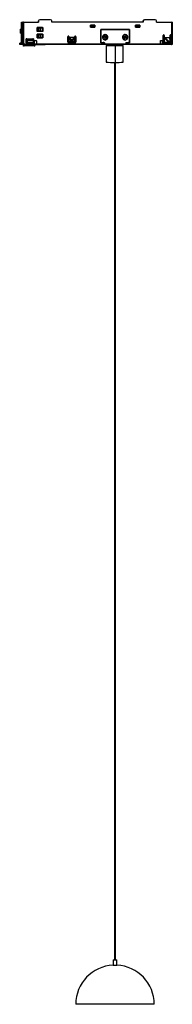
# Model space of a CAD drawing. Header units: millimetres. Extents: x -64 to 53, y -719 to 34.
import ezdxf

# ---------------------------------------------------------------- set-up
doc = ezdxf.new("R2010")
doc.units = ezdxf.units.MM

msp = doc.modelspace()

# ---------------------------------------------------------------- linework, layer by layer
at = {"color": 7, "linetype": 'Continuous', "lineweight": 25}
for p, q in [((-62.64, 31.98), (-62.64, 27.13)), ((-62.64, 31.98), (-61.7, 31.98)), ((-62.64, 27.13), (-62.64, 31.98)), ((-61.7, 15.48), (-61.7, 31.98)), ((-61.17, 31.98), (-61.17, 15.48)), ((-61.17, 31.98), (-49.62, 31.98)), ((-49.68, 31.98), (-49.66, 32.99)), ((-49.6, 32.99), (-49.66, 32.99)), ((-49.6, 32.99), (-49.62, 31.98)), ((-40.45, 33.98), (-48.66, 33.98)), ((-39.45, 31.98), (-39.45, 32.98)), ((30.51, 31.98), (-39.45, 31.98)), ((30.51, 32.98), (30.46, 32.98)), ((30.46, 31.98), (30.46, 32.98)), ((30.51, 32.98), (30.51, 31.98)), ((39.66, 33.98), (31.46, 33.98)), ((40.66, 31.98), (40.66, 32.98)), ((40.66, 31.98), (52.21, 31.98)), ((52.21, 15.48), (52.21, 31.98)), ((52.67, 31.98), (52.67, 15.48)), ((-63.16, 25.28), (-62.04, 25.28)), ((-62.11, 27.13), (-62.96, 27.13)), ((-62.96, 23.43), (-62.11, 23.43)), ((-62.64, 23.43), (-62.64, 15.98)), ((-62.64, 15.98), (-62.64, 23.43)), ((-50.61, 25.06), (-50.61, 27.94)), ((-50.61, 27.94), (-46.39, 27.94)), ((-46.47, 27.92), (-50.61, 27.92)), ((-50.61, 25.08), (-46.47, 25.08)), ((-46.39, 25.06), (-50.61, 25.06)), ((-50.61, 20.01), (-50.61, 22.84)), ((-50.61, 22.84), (-46.39, 22.84)), ((-46.47, 22.82), (-50.61, 22.82)), ((-50.61, 22.75), (-50.54, 22.82)), ((-50.48, 27.88), (-47.62, 27.88)), ((-49.71, 27.59), (-50.32, 27.73)), ((-50.32, 27.73), (-50.32, 25.32)), ((-49.86, 27.7), (-50.32, 27.73)), ((-50.32, 25.32), (-49.71, 25.46)), ((-50.32, 25.32), (-49.86, 25.35)), ((-49.71, 22.53), (-50.32, 22.68)), ((-49.86, 22.65), (-50.32, 22.68)), ((-50.32, 22.68), (-50.32, 20.27)), ((-49.87, 27.88), (-49.87, 27.59)), ((-49.38, 27.59), (-49.86, 27.7)), ((-49.86, 25.35), (-49.38, 25.46)), ((-49.38, 22.53), (-49.86, 22.65)), ((-49.71, 27.59), (-49.71, 25.46)), ((-49.38, 27.59), (-49.71, 27.59)), ((-49.71, 25.46), (-49.38, 25.46)), ((-49.39, 27.54), (-49.2, 27.54)), ((-49.39, 25.51), (-49.2, 25.51)), ((-48.07, 27.77), (-49.36, 27.62)), ((-49.36, 27.62), (-49.36, 27.58)), ((-48.98, 22.52), (-49.08, 22.82)), ((-48.65, 27.57), (-47.42, 27.74)), ((-48.65, 27.57), (-48.4, 27.57)), ((-48.4, 25.48), (-48.65, 25.48)), ((-48.65, 25.48), (-47.42, 25.31)), ((-48.65, 22.5), (-47.42, 22.62)), ((-47.13, 27.75), (-48.4, 27.57)), ((-48.4, 27.57), (-48.4, 25.48)), ((-48.4, 25.48), (-47.13, 25.31)), ((-47.13, 22.63), (-48.4, 22.5)), ((-48.07, 27.78), (-48.07, 27.65)), ((-48.06, 22.56), (-48.07, 22.82)), ((-47.72, 27.82), (-48.06, 27.78)), ((-48.06, 22.7), (-46.47, 22.7)), ((-47.41, 22.67), (-48.06, 22.62)), ((-46.47, 27.81), (-47.72, 27.82)), ((-47.52, 27.82), (-47.72, 27.82)), ((-46.47, 27.81), (-47.52, 27.82)), ((-47.38, 27.74), (-47.42, 27.74)), ((-47.42, 25.31), (-47.38, 25.31)), ((-47.38, 22.62), (-47.42, 22.62)), ((-47.41, 22.67), (-47.41, 22.62)), ((-47.4, 27.82), (-47.4, 27.91)), ((-47.4, 22.7), (-47.4, 22.82)), ((-47.38, 27.78), (-46.47, 27.78)), ((-47.38, 27.78), (-47.38, 27.74)), ((-47.38, 25.31), (-47.38, 25.2)), ((-46.47, 25.2), (-47.38, 25.2)), ((-47.38, 22.7), (-47.38, 22.62)), ((-47.36, 27.82), (-47.36, 27.91)), ((-47.36, 22.7), (-47.36, 22.82)), ((-47.2, 27.74), (-47.2, 27.78)), ((-47.2, 25.2), (-47.2, 25.31)), ((-47.2, 22.62), (-47.2, 22.7)), ((-46.65, 25.08), (-46.65, 25.28)), ((-46.47, 27.92), (-46.39, 27.94)), ((-46.47, 25.08), (-46.47, 27.92)), ((-46.47, 25.08), (-46.39, 25.06)), ((-46.47, 22.82), (-46.39, 22.84)), ((-46.47, 20.03), (-46.47, 22.82)), ((-46.39, 27.94), (-46.39, 25.06)), ((-46.39, 22.84), (-46.39, 20.01)), ((-9.83, 29.89), (-6.62, 29.89)), ((-9.83, 28.26), (-9.83, 29.89)), ((-6.67, 29.88), (-9.83, 29.88)), ((-9.83, 28.28), (-6.67, 28.28)), ((-6.62, 28.26), (-9.83, 28.26)), ((-9.72, 28.28), (-9.72, 29.78)), ((-9.72, 29.78), (-6.68, 29.78)), ((-9.67, 29.03), (-9.72, 28.28)), ((-9.67, 29.03), (-9.67, 29.78)), ((-9.67, 29.03), (-6.68, 29.03)), ((-6.73, 28.28), (-6.68, 29.03)), ((-6.68, 29.03), (-6.68, 29.78)), ((-6.62, 29.89), (-6.67, 29.88)), ((-6.67, 28.28), (-6.67, 29.88)), ((-6.62, 28.26), (-6.67, 28.28)), ((-6.62, 29.89), (-6.62, 28.26)), ((-1.96, 26.48), (19.99, 26.48)), ((-1.96, 16.34), (-1.96, 26.48)), ((-1.86, 26.38), (-1.96, 26.36)), ((-1.86, 26.38), (-1.86, 16.48)), ((19.89, 26.38), (-1.86, 26.38)), ((4.78, 26.48), (4.78, 26.38)), ((5.24, 26.48), (5.24, 26.38)), ((11.23, 26.48), (11.23, 26.38)), ((19.06, 26.48), (19.06, 26.38)), ((19.89, 16.48), (19.89, 26.38)), ((19.99, 26.48), (19.99, 16.34)), ((24.65, 29.89), (27.87, 29.89)), ((24.65, 28.26), (24.65, 29.89)), ((27.81, 29.88), (24.65, 29.88)), ((24.65, 28.28), (27.81, 28.28)), ((27.87, 28.26), (24.65, 28.26)), ((24.71, 28.28), (24.71, 29.78)), ((24.71, 29.78), (27.75, 29.78)), ((24.76, 29.03), (24.71, 28.28)), ((24.76, 29.03), (24.76, 29.78)), ((24.76, 29.03), (27.75, 29.03)), ((27.71, 28.28), (27.75, 29.03)), ((27.75, 29.03), (27.75, 29.78)), ((27.87, 29.89), (27.81, 29.88)), ((27.81, 28.28), (27.81, 29.88)), ((27.87, 28.26), (27.81, 28.28)), ((27.87, 29.89), (27.87, 28.26)), ((-64.01, 14.98), (-64.01, 15.98)), ((-63.32, 15.98), (-64.01, 15.98)), ((-63.32, 14.98), (-63.32, 15.98)), ((-62.26, 14.98), (-62.26, 15.98)), ((-61.77, 15.98), (-62.26, 15.98)), ((-61.77, 15.98), (-61.77, 15.48)), ((-61.77, 15.48), (-61.7, 15.48)), ((-61.17, 15.48), (0.76, 15.48)), ((-59.09, 16.38), (-59.09, 19.29)), ((-59.09, 19.29), (-53.48, 19.29)), ((-58.55, 19.27), (-59.09, 19.27)), ((-59.09, 16.38), (-58.44, 16.38)), ((-58.98, 19.26), (-59.02, 16.38)), ((-58.66, 19.27), (-58.6, 17.26)), ((-58.6, 17.26), (-58.52, 16.38)), ((-58.41, 18.36), (-58.53, 19.28)), ((-58.36, 16.4), (-58.44, 16.36)), ((-58.41, 18.36), (-53.8, 18.36)), ((-58.39, 18.02), (-58.36, 16.4)), ((-58.39, 18.02), (-53.79, 18.02)), ((-53.82, 16.4), (-58.36, 16.4)), ((-53.9, 16.36), (-53.82, 16.4)), ((-53.8, 18.36), (-53.89, 19.28)), ((-53.56, 19.27), (-53.89, 19.27)), ((-53.87, 16.38), (-53.48, 16.38)), ((-53.79, 18.02), (-53.82, 16.4)), ((-53.7, 19.27), (-53.65, 16.38)), ((-53.56, 19.27), (-53.48, 19.29)), ((-53.56, 16.38), (-53.56, 19.27)), ((-53.48, 19.29), (-53.48, 16.38)), ((-52.78, 15.48), (-52.78, 17.98)), ((-52.78, 17.98), (-51.27, 17.98)), ((-52.76, 17.88), (-52.77, 17.98)), ((-52.76, 15.58), (-52.77, 15.48)), ((-52.76, 15.58), (-52.76, 17.88)), ((-51.27, 17.88), (-52.76, 17.88)), ((-52.76, 15.58), (-51.27, 15.58)), ((-51.27, 17.88), (-51.27, 17.98)), ((-51.27, 17.88), (-51.27, 15.58)), ((-51.27, 15.48), (-51.27, 15.58)), ((-50.61, 20.03), (-46.47, 20.03)), ((-46.39, 20.01), (-50.61, 20.01)), ((-50.32, 20.27), (-49.71, 20.42)), ((-50.32, 20.27), (-49.86, 20.3)), ((-49.86, 20.3), (-49.38, 20.42)), ((-49.71, 22.53), (-49.71, 20.42)), ((-49.38, 22.53), (-49.71, 22.53)), ((-49.71, 20.42), (-49.38, 20.42)), ((-49.31, 22.51), (-49.58, 22.51)), ((-49.58, 20.44), (-49.31, 20.44)), ((-48.65, 22.5), (-48.4, 22.5)), ((-48.4, 20.45), (-48.65, 20.45)), ((-48.65, 20.45), (-47.42, 20.33)), ((-48.4, 22.5), (-48.4, 20.45)), ((-48.4, 20.45), (-47.13, 20.33)), ((-48.2, 20.03), (-48.33, 20.42)), ((-47.99, 20.03), (-48, 20.39)), ((-47.41, 20.29), (-48, 20.32)), ((-47.42, 20.33), (-47.38, 20.33)), ((-47.41, 20.33), (-47.41, 20.29)), ((-47.38, 20.33), (-47.38, 20.03)), ((-47.2, 20.03), (-47.2, 20.33)), ((-46.39, 20.01), (-46.47, 20.03)), ((-27.14, 16.98), (-27.14, 20.98)), ((-26.4, 18.28), (-27.14, 18.28)), ((-26.75, 16.38), (-22.04, 16.38)), ((-26.4, 20.98), (-26.34, 20.98)), ((-26.4, 17.08), (-26.4, 20.98)), ((-26.34, 17.08), (-26.4, 17.08)), ((-22.4, 16.28), (-26.39, 16.28)), ((-26.34, 20.98), (-26.34, 17.08)), ((-24.64, 18.17), (-26.34, 20.12)), ((-26.3, 16.88), (-24.64, 17.97)), ((-22.15, 15.98), (-26.14, 15.98)), ((-25.94, 20.58), (-22.35, 20.58)), ((-24.19, 18.57), (-25.94, 20.58)), ((-25.83, 16.58), (-22.81, 16.58)), ((-25.54, 16.38), (-25.54, 16.58)), ((-25.45, 16.58), (-24.19, 17.41)), ((-24.64, 17.97), (-24.64, 18.17)), ((-23.97, 17.41), (-22.81, 16.58)), ((-22.35, 20.58), (-23.96, 18.57)), ((-21.95, 20.12), (-23.51, 18.17)), ((-23.51, 18.17), (-23.51, 17.97)), ((-23.51, 17.97), (-21.99, 16.88)), ((-22.81, 16.58), (-22.44, 16.58)), ((-21.95, 17.08), (-21.95, 20.98)), ((-21.58, 16.38), (-21.41, 16.38)), ((-21.15, 20.98), (-21.21, 20.98)), ((-21.21, 16.98), (-21.21, 20.98)), ((-21.21, 16.98), (-21.15, 16.98)), ((-21.15, 20.98), (-21.15, 16.98)), ((-1.86, 16.48), (-1.96, 16.49)), ((-1.96, 16.48), (0.83, 16.48)), ((0.76, 16.34), (-1.96, 16.34)), ((0.41, 16.42), (-0.1, 16.48)), ((0.82, 20.91), (0.32, 20.87)), ((0.32, 20.87), (0.37, 20.74)), ((0.32, 20.87), (0.36, 20.09)), ((0.76, 16.34), (0.34, 16.41)), ((0.36, 20.09), (0.4, 20.24)), ((0.36, 20.09), (0.86, 20.1)), ((0.37, 20.74), (0.87, 20.76)), ((0.4, 20.24), (0.37, 20.74)), ((0.4, 22.36), (1.08, 22.52)), ((0.89, 20.26), (0.4, 20.24)), ((0.41, 16.48), (0.41, 16.4)), ((0.41, 16.48), (0.41, 16.4)), ((0.52, 22.42), (1.05, 22.52)), ((1.15, 18.53), (0.52, 18.63)), ((0.76, 16.34), (0.76, 15.48)), ((0.8, 21.4), (0.82, 20.91)), ((0.8, 21.4), (0.84, 21.26)), ((0.82, 20.91), (0.87, 20.76)), ((0.83, 15.48), (0.83, 16.48)), ((0.83, 15.48), (17.2, 15.48)), ((1.34, 21.29), (0.84, 21.26)), ((0.87, 20.76), (0.84, 21.26)), ((0.86, 20.1), (0.89, 20.26)), ((0.86, 20.1), (0.89, 19.61)), ((0.92, 19.76), (0.89, 20.26)), ((0.89, 19.61), (0.92, 19.76)), ((1.42, 19.79), (0.92, 19.76)), ((1.05, 22.52), (1.15, 22.53)), ((1.05, 22.52), (1.08, 22.52)), ((1.19, 22.53), (1.15, 22.53)), ((1.15, 18.53), (1.19, 18.53)), ((1.29, 18.53), (1.19, 18.53)), ((1.58, 21.44), (1.34, 21.29)), ((1.34, 21.29), (1.37, 20.79)), ((1.37, 20.79), (1.62, 20.95)), ((1.37, 20.79), (1.87, 20.81)), ((1.89, 20.31), (1.39, 20.29)), ((1.39, 20.29), (1.42, 19.79)), ((1.66, 20.14), (1.39, 20.29)), ((1.67, 19.65), (1.42, 19.79)), ((1.58, 21.44), (1.62, 20.95)), ((2.1, 20.96), (1.62, 20.95)), ((1.66, 20.14), (2.14, 20.18)), ((1.67, 19.65), (1.66, 20.14)), ((1.87, 20.81), (2.1, 20.96)), ((1.89, 20.31), (1.87, 20.81)), ((2.14, 20.18), (1.89, 20.31)), ((2.14, 20.18), (2.1, 20.96)), ((3.18, 20.53), (3.46, 20.53)), ((15.53, 20.6), (15.62, 20.66)), ((15.53, 20.6), (15.97, 20.36)), ((15.62, 20.66), (15.86, 21.1)), ((16.06, 20.42), (15.62, 20.66)), ((15.97, 20.36), (15.74, 19.92)), ((15.74, 19.92), (15.83, 19.98)), ((15.74, 19.92), (16.43, 19.55)), ((15.83, 19.98), (16.06, 20.42)), ((15.83, 19.98), (16.27, 19.75)), ((15.9, 21.29), (15.86, 21.1)), ((15.86, 21.1), (16.3, 20.86)), ((16.35, 21.07), (15.9, 21.29)), ((15.97, 20.36), (16.06, 20.42)), ((16.5, 20.19), (16.27, 19.75)), ((16.27, 19.75), (16.43, 19.55)), ((16.3, 20.86), (16.53, 21.3)), ((16.35, 21.07), (16.3, 20.86)), ((16.58, 21.5), (16.35, 21.07)), ((16.46, 22.53), (16.42, 22.53)), ((16.42, 18.53), (16.46, 18.53)), ((16.43, 19.55), (16.67, 19.98)), ((16.5, 20.19), (16.67, 19.98)), ((16.94, 19.95), (16.5, 20.19)), ((16.58, 21.5), (16.53, 21.3)), ((16.53, 21.3), (16.97, 21.07)), ((17.27, 21.13), (16.58, 21.5)), ((17.1, 19.76), (16.67, 19.98)), ((16.97, 21.07), (16.74, 20.63)), ((17.05, 20.69), (16.74, 20.63)), ((16.74, 20.63), (17.18, 20.39)), ((16.94, 19.95), (17.18, 20.39)), ((17.1, 19.76), (16.94, 19.95)), ((17.27, 21.13), (16.97, 21.07)), ((17.05, 20.69), (17.27, 21.13)), ((17.47, 20.45), (17.05, 20.69)), ((17.47, 20.45), (17.18, 20.39)), ((17.2, 16.48), (19.89, 16.48)), ((17.2, 16.48), (17.2, 15.48)), ((17.2, 16.35), (17.27, 16.34)), ((17.27, 15.48), (17.27, 16.34)), ((19.99, 16.34), (17.27, 16.34)), ((17.27, 15.48), (52.21, 15.48)), ((18.45, 20.53), (18.73, 20.53)), ((19.99, 16.34), (19.06, 16.48)), ((43.54, 15.48), (43.54, 17.98)), ((43.54, 17.98), (45.04, 17.98)), ((43.55, 17.88), (43.54, 17.98)), ((43.55, 15.58), (43.54, 15.48)), ((45.04, 17.88), (43.55, 17.88)), ((43.55, 15.58), (43.55, 17.88)), ((43.55, 15.58), (45.04, 15.58)), ((45.04, 17.88), (45.04, 17.98)), ((45.04, 17.88), (45.04, 15.58)), ((45.04, 15.48), (45.04, 15.58)), ((45.72, 16.98), (45.72, 21.98)), ((45.92, 16.38), (48.24, 16.38)), ((46.01, 16.68), (50.49, 16.68)), ((46.45, 21.98), (46.45, 17.18)), ((46.52, 21.98), (46.45, 21.98)), ((46.45, 17.18), (46.52, 17.18)), ((46.52, 17.18), (46.52, 21.98)), ((46.52, 20.21), (50.31, 16.88)), ((46.7, 20.38), (50.91, 20.38)), ((46.7, 20.38), (50.47, 17.06)), ((50.71, 15.98), (46.72, 15.98)), ((48.19, 16.38), (48.19, 16.68)), ((48.24, 16.68), (48.24, 16.38)), ((50.26, 16.68), (50.27, 16.38)), ((50.27, 16.38), (51.44, 16.38)), ((50.31, 16.88), (50.42, 17.01)), ((50.31, 16.68), (50.31, 16.88)), ((50.31, 16.88), (50.42, 16.88)), ((50.42, 17.01), (50.42, 16.94)), ((50.42, 16.94), (50.42, 16.88)), ((50.47, 17.06), (50.47, 16.88)), ((50.47, 17.06), (50.97, 17.06)), ((50.47, 16.88), (50.47, 16.68)), ((50.47, 16.88), (50.89, 16.88)), ((50.91, 21.98), (50.91, 20.38)), ((50.98, 17.18), (50.91, 20.38)), ((50.98, 17.18), (50.97, 17.06)), ((51.41, 22.34), (51.41, 16.38)), ((51.71, 21.98), (51.64, 21.98)), ((51.64, 16.98), (51.71, 16.98)), ((51.71, 21.98), (51.71, 16.98)), ((-63.32, 14.98), (-64.01, 14.98)), ((52.17, 14.98), (-62.26, 14.98)), ((-61.13, 14.98), (-61.13, 14.82)), ((-60.71, 14.82), (-61.13, 14.82)), ((-61.07, 14.28), (-61.13, 14.82)), ((-60.65, 13.83), (-61, 13.83)), ((-60.71, 14.82), (-60.71, 14.98)), ((-53.05, 14.9), (-60.71, 14.82)), ((-60.71, 14.82), (-60.66, 14.28)), ((-60.66, 14.28), (-53.04, 14.35)), ((-53.07, 13.9), (-60.65, 13.83)), ((-57.59, 14.98), (-57.59, 14.85)), ((-57.59, 14.85), (-57.59, 14.98)), ((-54.89, 14.98), (-54.89, 14.88)), ((-53.05, 14.98), (-53.05, 14.9)), ((-53.04, 14.35), (-53.05, 14.9)), ((-53.05, 14.9), (-52.2, 14.9)), ((-53.04, 14.35), (-52.24, 14.36)), ((-52.24, 14.36), (-52.2, 14.9)), ((-52.2, 14.9), (-52.2, 14.98)), ((-52.2, 14.9), (-44.64, 14.98)), ((2.02, 14.21), (2.01, 1.41)), ((8.11, 14.26), (8.39, 14.26)), ((8.21, 14.25), (8.39, 14.25)), ((8.21, 14.25), (8.21, 14.16)), ((8.39, 14.98), (8.39, 14.16)), ((8.92, 14.15), (8.91, 1.35)), ((9.34, 14.16), (9.34, 14.98)), ((15.01, 1.4), (15.02, 14.2)), ((8.39, 1.35), (8.39, -685.02)), ((9.34, -685.02), (9.34, 1.35)), ((7.37, -685.02), (7.37, -689.06)), ((7.37, -685.02), (10.37, -685.02)), ((10.37, -689.06), (10.37, -685.02)), ((7.37, -689.06), (10.37, -689.06)), ((38.87, -719.02), (-21.13, -719.02))]:
    msp.add_line(p, q, dxfattribs=at)
at = {"color": 7, "linetype": 'Continuous', "lineweight": 25, "flags": 128}
for points in [[(-22.35, 16.38), (-22.32, 16.42), (-22.26, 16.52)], [(-22.21, 16.49), (-22.24, 16.44), (-22.29, 16.38)], [(1.19, 18.53), (0.52, 18.64), (0.4, 18.69)], [(14.78, 21.43), (14.78, 21.43), (14.8, 21.42)], [(15.67, 22.36), (15.88, 22.44), (16.46, 22.53)], [(15.79, 22.42), (15.84, 22.44), (16.42, 22.53)], [(16.42, 18.53), (16.22, 18.54), (15.79, 18.63)], [(8.92, 14.15), (7.36, 14.15), (5.86, 14.16), (4.52, 14.16), (3.41, 14.17), (2.59, 14.19), (2.12, 14.2), (2.03, 14.21), (2.31, 14.23), (2.95, 14.24), (3.91, 14.25), (5.14, 14.26), (6.57, 14.26), (8.11, 14.26)], [(8.39, 14.16), (7.43, 14.17), (6.13, 14.17), (5.02, 14.18), (4.19, 14.19), (3.72, 14.2), (3.63, 14.21), (3.94, 14.22), (4.62, 14.23), (5.61, 14.24), (6.84, 14.25), (8.21, 14.25)], [(9.34, 14.26), (9.67, 14.26), (11.17, 14.26), (12.51, 14.25), (13.62, 14.24), (14.44, 14.23), (14.91, 14.21), (15, 14.2), (14.72, 14.19), (14.08, 14.17), (13.12, 14.16), (11.89, 14.16), (10.46, 14.15), (8.92, 14.15)], [(9.34, 14.25), (9.6, 14.25), (10.9, 14.24), (12.01, 14.23), (12.84, 14.22), (13.31, 14.21), (13.4, 14.2), (13.09, 14.19), (12.41, 14.18), (11.42, 14.17), (10.19, 14.17), (9.34, 14.16)]]:
    msp.add_lwpolyline(points, dxfattribs=at)
at = {"color": 7, "linetype": 'Continuous', "lineweight": 25}
for centre, radius, start, end in [((-48.66, 32.98), 0.999, 90.05469, 179.05718), ((-48.6, 32.98), 0.999, 90.05469, 179.05718), ((-40.45, 32.98), 0.999, 359.94411, 89.944), ((31.51, 32.98), 0.999, 90.056, 180.05589), ((39.66, 32.98), 0.999, 359.94411, 89.944), ((-69.2, 25.81), 6.39, 355.22792, 11.91883), ((-70.34, 24.82), 7.51, 349.34078, 3.51574), ((1.38, 20.53), 2.08, 359.90996, 180.09004), ((16.65, 20.53), 2.08, 359.90996, 180.09004), ((-61.31, 15.15), 0.169, 167.15345, 225.81796), ((-60.53, 15.1), 0.951, 156.45808, 174.48339), ((-26.74, 20.98), 0.399, 359.90996, 180.09004), ((-26.14, 16.97), 0.999, 179.94411, 269.944), ((-26.8, 20.98), 0.4, 359.94711, 85.45652), ((-25.9, 17.08), 0.5, 179.94411, 269.944), ((-23.88, 16.24), 2.51, 179.16264, 185.35359), ((-23.04, 16.81), 2.1, 123.03631, 139.63621), ((-23.17, 18.67), 1.63, 205.49323, 231.11184), ((-24.79, 18.54), 1.41, 305.96088, 335.99435), ((-24.86, 17.1), 1.73, 38.34389, 58.45367), ((-21.18, 16.2), 1.22, 176.48235, 190.6628), ((-22.38, 16.97), 0.997, 270.01531, 323.20436), ((-22.15, 16.97), 0.999, 270.056, 0.05589), ((-21.55, 20.98), 0.399, 359.90996, 180.09004), ((-21.61, 20.98), 0.4, 359.94711, 85.45652), ((-22.21, 16.98), 1, 323.1917, 0.00549), ((1.38, 20.52), 2.08, 179.90996, 0.09004), ((1.2, 20.53), 1.9, 92.97391, 272.79474), ((1.13, 20.53), 2.05, 22.44931, 94.55604), ((1.13, 20.52), 2.05, 265.44396, 337.55069), ((1.18, 20.53), 2, 272.97391, 92.79474), ((0.82, 22.42), 0.286, 359.95605, 21.23086), ((-29.27, 19.32), 30.53, 3.95199, 5.83496), ((1.2, 20.53), 1.9, 272.97391, 92.79474), ((-28.92, 18.67), 30.21, 359.91981, 1.81629), ((1.02, 18.6), 0.273, 344.06824, 6.07155), ((16.65, 20.52), 2.08, 179.90996, 0.09004), ((16.47, 20.52), 1.89, 151.76405, 331.86402), ((16.47, 20.53), 1.89, 331.76405, 151.86402), ((-16.86, -41.14), 70.12, 62.31779, 63.16007), ((16.46, 20.52), 1.99, 246.80697, 331.95352), ((16.4, 20.53), 2.05, 22.44932, 94.55604), ((16.4, 20.52), 2.05, 265.44396, 337.55069), ((16.45, 20.53), 2, 331.83739, 89.90076), ((-10.61, -30.87), 58.11, 60.35234, 61.30736), ((17.99, 19.31), 0.355, 50.22511, 65.00705), ((46.12, 21.98), 0.4, 90.056, 180.05589), ((46.72, 16.97), 0.999, 179.94411, 269.944), ((46.08, 17.17), 0.499, 225.64767, 269.99053), ((46.12, 21.98), 0.4, 359.94411, 89.944), ((51.31, 21.98), 0.4, 90.056, 180.05589), ((51.31, 21.98), 0.4, 359.9441, 89.944), ((52.07, 15.59), 0.572, 281.62376, 315.36515), ((52.1, 15.58), 0.547, 314.4878, 349.30339), ((-54.83, 14.23), 1.79, 349.30924, 3.96076), ((7.42, 226.17), 224.82, 268.61999, 270.38005), ((10.89, 123.54), 122.2, 269.07114, 271.92881), ((8.87, -719.02), 30, 92.86598, 180), ((8.87, -719.02), 30, 0, 87.13402)]:
    msp.add_arc(centre, radius, start, end, dxfattribs=at)
for points in [[(-61.17, 31.98), (-61.24, 31.98), (-61.37, 31.98), (-61.54, 31.98), (-61.67, 31.98), (-61.69, 31.98), (-61.7, 31.98)], [(30.46, 32.98), (30.48, 33.11), (30.51, 33.37), (30.74, 33.7), (31.07, 33.93), (31.33, 33.96), (31.46, 33.98)], [(52.67, 31.98), (52.67, 31.98), (52.66, 31.98), (52.56, 31.98), (52.4, 31.98), (52.27, 31.98), (52.21, 31.98)], [(-62.17, 27.43), (-62.15, 27.39), (-62.12, 27.33), (-62.07, 26.83), (-62.04, 26.12), (-62.03, 25.28), (-62.04, 24.43), (-62.07, 23.72), (-62.12, 23.22), (-62.15, 23.16), (-62.17, 23.13)], [(-49.39, 27.54), (-49.45, 27.55), (-49.58, 27.57), (-49.66, 27.58), (-49.71, 27.59)], [(-49.71, 25.46), (-49.66, 25.47), (-49.58, 25.49), (-49.45, 25.5), (-49.39, 25.51)], [(-48.8, 27.54), (-48.9, 27.54), (-49.1, 27.54), (-49.29, 27.54), (-49.39, 27.54)], [(-49.39, 25.51), (-49.29, 25.51), (-49.1, 25.51), (-48.9, 25.51), (-48.8, 25.51)], [(-49.2, 27.54), (-49.23, 27.55), (-49.3, 27.57), (-49.35, 27.58), (-49.38, 27.59)], [(-49.38, 25.46), (-49.35, 25.47), (-49.3, 25.49), (-49.23, 25.5), (-49.2, 25.51)], [(-48.87, 27.54), (-48.93, 27.54), (-49.04, 27.54), (-49.15, 27.54), (-49.2, 27.54)], [(-49.2, 25.51), (-49.15, 25.51), (-49.04, 25.51), (-48.93, 25.51), (-48.87, 25.51)], [(-48.65, 27.57), (-48.69, 27.57), (-48.75, 27.55), (-48.83, 27.54), (-48.87, 27.54)], [(-48.87, 25.51), (-48.83, 25.51), (-48.75, 25.5), (-48.69, 25.48), (-48.65, 25.48)], [(-48.4, 27.57), (-48.46, 27.57), (-48.58, 27.55), (-48.73, 27.54), (-48.8, 27.54)], [(-48.8, 25.51), (-48.73, 25.51), (-48.58, 25.5), (-48.46, 25.48), (-48.4, 25.48)], [(-62.26, 15.98), (-62.4, 15.98), (-62.66, 15.98), (-63, 15.98), (-63.26, 15.98), (-63.3, 15.98), (-63.32, 15.98)], [(-61.27, 14.98), (-61.33, 14.98), (-61.46, 15), (-61.63, 15.11), (-61.74, 15.28), (-61.76, 15.41), (-61.77, 15.48)], [(-61.7, 15.48), (-61.7, 15.48), (-61.68, 15.48), (-61.62, 15.48), (-61.52, 15.48), (-61.44, 15.48), (-61.4, 15.48)], [(-61.43, 15.03), (-61.47, 15.05), (-61.55, 15.1), (-61.63, 15.21), (-61.69, 15.34), (-61.7, 15.43), (-61.7, 15.48)], [(-61.4, 15.48), (-61.36, 15.48), (-61.29, 15.48), (-61.21, 15.48), (-61.17, 15.48)], [(-61.17, 15.48), (-61.17, 15.41), (-61.17, 15.28), (-61.18, 15.11), (-61.19, 15), (-61.2, 14.98), (-61.2, 14.98)], [(-48.57, 22.49), (-48.65, 22.49), (-48.82, 22.49), (-49.1, 22.5), (-49.37, 22.5), (-49.51, 22.51), (-49.58, 22.51)], [(-49.58, 20.44), (-49.51, 20.44), (-49.37, 20.45), (-49.1, 20.45), (-48.82, 20.46), (-48.65, 20.46), (-48.57, 20.47)], [(0.34, 16.41), (0.34, 16.41), (0.34, 16.41), (0.36, 16.41), (0.39, 16.41), (0.42, 16.41), (0.43, 16.41)], [(46.45, 21.98), (46.45, 22.03), (46.44, 22.13), (46.34, 22.27), (46.21, 22.36), (46.11, 22.37), (46.06, 22.38)], [(46.95, 16.68), (46.89, 16.68), (46.76, 16.7), (46.59, 16.81), (46.48, 16.98), (46.46, 17.11), (46.45, 17.18)], [(50.47, 15.98), (50.54, 15.98), (50.7, 15.99), (50.92, 16.07), (51.11, 16.2), (51.21, 16.32), (51.26, 16.38)], [(50.89, 16.88), (50.87, 16.85), (50.82, 16.79), (50.72, 16.73), (50.61, 16.68), (50.53, 16.68), (50.49, 16.68)], [(51.71, 16.98), (51.69, 16.84), (51.66, 16.58), (51.43, 16.25), (51.1, 16.02), (50.84, 15.99), (50.71, 15.98)], [(51.64, 21.98), (51.64, 22.03), (51.63, 22.13), (51.53, 22.27), (51.4, 22.36), (51.3, 22.37), (51.25, 22.38)], [(51.44, 16.38), (51.5, 16.47), (51.62, 16.65), (51.64, 16.87), (51.64, 16.98)], [(52.67, 15.48), (52.67, 15.41), (52.65, 15.28), (52.54, 15.11), (52.37, 15), (52.24, 14.98), (52.17, 14.98)], [(52.19, 15.03), (52.19, 15.05), (52.2, 15.1), (52.2, 15.21), (52.21, 15.34), (52.21, 15.43), (52.21, 15.48)], [(52.21, 15.48), (52.25, 15.48), (52.34, 15.48), (52.47, 15.48), (52.57, 15.48), (52.61, 15.48), (52.64, 15.48)], [(52.64, 15.48), (52.65, 15.48), (52.67, 15.48), (52.67, 15.48), (52.67, 15.48)], [(-62.26, 14.98), (-62.4, 14.98), (-62.66, 14.98), (-63, 14.98), (-63.26, 14.98), (-63.3, 14.98), (-63.32, 14.98)], [(-61.2, 14.98), (-61.24, 14.98), (-61.32, 14.98), (-61.39, 15.01), (-61.43, 15.03)], [(52.17, 14.98), (52.18, 14.98), (52.18, 14.98), (52.19, 15.01), (52.19, 15.03)]]:
    msp.add_open_spline(points, degree=3, dxfattribs=at)
for points, knots in [([(-63.35, 25.28), (-63.35, 25.42), (-63.35, 25.75), (-63.34, 26.08), (-63.33, 26.22), (-63.33, 26.22)], [0, 0, 0, 0, 0.432356, 0.979247, 1, 1, 1, 1]), ([(-63.16, 25.28), (-63.16, 25.13), (-63.16, 24.8), (-63.18, 24.36), (-63.2, 24.01), (-63.22, 23.78), (-63.26, 23.7), (-63.29, 23.78), (-63.31, 24.01), (-63.34, 24.36), (-63.35, 24.8), (-63.35, 25.13), (-63.35, 25.28)], [0, 0, 0, 0, 0.090412, 0.204776, 0.295189, 0.394898, 0.5, 0.605102, 0.704811, 0.795224, 0.909588, 1, 1, 1, 1]), ([(-63.35, 25.22), (-63.35, 25.08), (-63.35, 24.75), (-63.33, 24.27), (-63.3, 23.87), (-63.28, 23.72), (-63.24, 23.6), (-63.18, 23.52), (-63.1, 23.46), (-63.02, 23.42), (-62.97, 23.43), (-62.96, 23.43)], [0, 0, 0, 0, 0.146978, 0.374255, 0.6049, 0.806425, 0.856181, 0.898669, 0.94131, 0.987006, 1, 1, 1, 1]), ([(-62.96, 27.12), (-62.99, 27.12), (-63.06, 27.11), (-63.15, 27.06), (-63.2, 27), (-63.24, 26.95), (-63.26, 26.88), (-63.29, 26.76), (-63.31, 26.58), (-63.33, 26.31), (-63.33, 26.22)], [0, 0, 0, 0, 0.068376, 0.130114, 0.184809, 0.237847, 0.300041, 0.409892, 0.804436, 1, 1, 1, 1]), ([(-63.33, 26.22), (-63.33, 26.33), (-63.31, 26.55), (-63.29, 26.77), (-63.26, 26.85), (-63.22, 26.77), (-63.2, 26.54), (-63.18, 26.19), (-63.16, 25.75), (-63.16, 25.42), (-63.16, 25.28)], [0, 0, 0, 0, 0.108831, 0.234904, 0.367796, 0.500688, 0.626761, 0.741079, 0.885682, 1, 1, 1, 1]), ([(-62.23, 27.13), (-62.23, 27.17), (-62.21, 27.39), (-62.19, 27.41), (-62.17, 27.43)], [0, 0, 0, 0, 0.226329, 1, 1, 1, 1]), ([(-62.17, 23.13), (-62.19, 23.14), (-62.21, 23.16), (-62.23, 23.38), (-62.23, 23.43)], [0, 0, 0, 0, 0.773671, 1, 1, 1, 1]), ([(-58.39, 18.02), (-58.39, 18.06), (-58.39, 18.13), (-58.4, 18.26), (-58.4, 18.32), (-58.41, 18.36)], [0, 0, 0, 0, 0.276542, 0.562684, 1, 1, 1, 1]), ([(-53.8, 18.36), (-53.8, 18.34), (-53.8, 18.29), (-53.79, 18.18), (-53.79, 18.08), (-53.79, 18.02)], [0, 0, 0, 0, 0.2765167, 0.5626526, 1, 1, 1, 1]), ([(-49.58, 22.51), (-49.61, 22.51), (-49.66, 22.52), (-49.69, 22.53), (-49.71, 22.53)], [0, 0, 0, 0, 0.559942, 1, 1, 1, 1]), ([(-49.71, 20.42), (-49.69, 20.42), (-49.65, 20.43), (-49.6, 20.44), (-49.58, 20.44)], [0, 0, 0, 0, 0.5599359, 1, 1, 1, 1]), ([(-49.31, 22.51), (-49.32, 22.51), (-49.35, 22.52), (-49.37, 22.53), (-49.38, 22.53)], [0, 0, 0, 0, 0.559943, 1, 1, 1, 1]), ([(-49.38, 20.42), (-49.36, 20.42), (-49.34, 20.43), (-49.32, 20.44), (-49.31, 20.44)], [0, 0, 0, 0, 0.5597845, 1, 1, 1, 1]), ([(-49.01, 22.5), (-49.02, 22.5), (-49.08, 22.5), (-49.19, 22.5), (-49.27, 22.51), (-49.31, 22.51)], [0, 0, 0, 0, 0.100436, 0.550218, 1, 1, 1, 1]), ([(-49.31, 20.44), (-49.27, 20.44), (-49.19, 20.45), (-49.08, 20.45), (-49.02, 20.45), (-49.01, 20.45)], [0, 0, 0, 0, 0.451187, 0.902373, 1, 1, 1, 1]), ([(-48.65, 22.5), (-48.67, 22.5), (-48.69, 22.49), (-48.71, 22.49), (-48.72, 22.49)], [0, 0, 0, 0, 0.802444, 1, 1, 1, 1]), ([(-48.72, 20.46), (-48.71, 20.46), (-48.69, 20.46), (-48.67, 20.46), (-48.65, 20.45)], [0, 0, 0, 0, 0.369079, 1, 1, 1, 1]), ([(-48.4, 22.5), (-48.43, 22.5), (-48.48, 22.49), (-48.54, 22.49), (-48.57, 22.49)], [0, 0, 0, 0, 0.559943, 1, 1, 1, 1]), ([(-48.57, 20.47), (-48.53, 20.46), (-48.48, 20.46), (-48.43, 20.46), (-48.4, 20.45)], [0, 0, 0, 0, 0.5599432, 1, 1, 1, 1]), ([(-26.75, 16.38), (-26.69, 16.34), (-26.57, 16.29), (-26.45, 16.28), (-26.39, 16.28)], [0, 0, 0, 0, 0.558888, 1, 1, 1, 1]), ([(-25.94, 20.58), (-25.98, 20.57), (-26.07, 20.57), (-26.18, 20.52), (-26.27, 20.42), (-26.33, 20.29), (-26.34, 20.18), (-26.34, 20.12)], [0, 0, 0, 0, 0.19299, 0.364537, 0.531236, 0.745196, 1, 1, 1, 1]), ([(-26.3, 16.88), (-26.31, 16.91), (-26.33, 16.97), (-26.34, 17.04), (-26.34, 17.08)], [0, 0, 0, 0, 0.508197, 1, 1, 1, 1]), ([(-26.3, 16.88), (-26.27, 16.83), (-26.23, 16.75), (-26.11, 16.65), (-25.98, 16.59), (-25.88, 16.58), (-25.83, 16.58)], [0, 0, 0, 0, 0.257581, 0.504382, 0.754005, 1, 1, 1, 1]), ([(-23.51, 18.17), (-23.59, 18.15), (-23.76, 18.12), (-24.06, 18.11), (-24.37, 18.12), (-24.55, 18.15), (-24.64, 18.17)], [0, 0, 0, 0, 0.255002, 0.5, 0.744914, 1, 1, 1, 1]), ([(-24.64, 17.97), (-24.55, 17.98), (-24.37, 18), (-24.06, 18.01), (-23.76, 18), (-23.59, 17.98), (-23.51, 17.97)], [0, 0, 0, 0, 0.254404, 0.5, 0.745513, 1, 1, 1, 1]), ([(-23.96, 18.57), (-23.97, 18.56), (-23.99, 18.53), (-24.04, 18.51), (-24.09, 18.51), (-24.14, 18.53), (-24.17, 18.56), (-24.19, 18.57)], [0, 0, 0, 0, 0.197897, 0.38151, 0.556438, 0.768529, 1, 1, 1, 1]), ([(-24.19, 17.41), (-24.17, 17.42), (-24.14, 17.44), (-24.07, 17.44), (-24.01, 17.43), (-23.98, 17.41), (-23.97, 17.41)], [0, 0, 0, 0, 0.284066, 0.557778, 0.775015, 1, 1, 1, 1]), ([(-22.44, 16.58), (-22.39, 16.58), (-22.3, 16.59), (-22.17, 16.65), (-22.06, 16.75), (-22.01, 16.83), (-21.99, 16.88)], [0, 0, 0, 0, 0.245921, 0.495824, 0.742549, 1, 1, 1, 1]), ([(-22.4, 16.28), (-22.33, 16.28), (-22.2, 16.29), (-22.09, 16.35), (-22.04, 16.38)], [0, 0, 0, 0, 0.558889, 1, 1, 1, 1]), ([(-21.95, 20.12), (-21.95, 20.17), (-21.96, 20.26), (-22, 20.39), (-22.08, 20.49), (-22.2, 20.57), (-22.3, 20.57), (-22.35, 20.58)], [0, 0, 0, 0, 0.2194265, 0.407481, 0.5768858, 0.7754459, 1, 1, 1, 1]), ([(-22.04, 16.38), (-21.98, 16.38), (-21.89, 16.38), (-21.8, 16.38), (-21.76, 16.38)], [0, 0, 0, 0, 0.552695, 1, 1, 1, 1]), ([(-21.99, 16.88), (-21.98, 16.91), (-21.95, 16.97), (-21.95, 17.04), (-21.95, 17.08)], [0, 0, 0, 0, 0.504726, 1, 1, 1, 1]), ([(0.73, 14.98), (0.74, 14.98), (0.74, 14.98), (0.75, 15.03), (0.75, 15.09), (0.76, 15.18), (0.76, 15.31), (0.76, 15.42), (0.76, 15.48)], [0, 0, 0, 0, 0.155014, 0.30152, 0.439514, 0.568988, 0.80138, 1, 1, 1, 1]), ([(1.19, 21.42), (1.12, 21.42), (0.99, 21.41), (0.85, 21.4), (0.8, 21.4)], [0, 0, 0, 0, 0.558727, 1, 1, 1, 1]), ([(0.8, 14.98), (0.81, 14.98), (0.82, 15), (0.83, 15.14), (0.83, 15.31), (0.83, 15.42), (0.83, 15.48)], [0, 0, 0, 0, 0.270266, 0.562435, 0.78974, 1, 1, 1, 1]), ([(0.89, 19.61), (0.96, 19.62), (1.09, 19.62), (1.22, 19.63), (1.28, 19.63)], [0, 0, 0, 0, 0.561127, 1, 1, 1, 1]), ([(1.58, 21.44), (1.51, 21.43), (1.38, 21.43), (1.25, 21.42), (1.19, 21.42)], [0, 0, 0, 0, 0.561127, 1, 1, 1, 1]), ([(1.28, 19.63), (1.35, 19.64), (1.48, 19.64), (1.61, 19.65), (1.67, 19.65)], [0, 0, 0, 0, 0.558727, 1, 1, 1, 1]), ([(15.72, 20.95), (15.68, 20.88), (15.62, 20.77), (15.56, 20.65), (15.53, 20.6)], [0, 0, 0, 0, 0.558727, 1, 1, 1, 1]), ([(15.9, 21.29), (15.87, 21.23), (15.81, 21.11), (15.74, 21), (15.72, 20.95)], [0, 0, 0, 0, 0.561127, 1, 1, 1, 1]), ([(17.1, 19.76), (17.14, 19.82), (17.2, 19.94), (17.27, 20.05), (17.29, 20.1)], [0, 0, 0, 0, 0.561127, 1, 1, 1, 1]), ([(17.2, 15.48), (17.2, 15.4), (17.2, 15.26), (17.19, 15.09), (17.18, 14.99), (17.17, 14.98), (17.16, 14.98)], [0, 0, 0, 0, 0.2702567, 0.5624233, 0.7897326, 1, 1, 1, 1]), ([(17.27, 15.48), (17.27, 15.42), (17.27, 15.31), (17.26, 15.18), (17.26, 15.09), (17.25, 15.03), (17.24, 14.98), (17.24, 14.98), (17.23, 14.98)], [0, 0, 0, 0, 0.1986129, 0.431003, 0.5604774, 0.6984725, 0.8449822, 1, 1, 1, 1]), ([(17.29, 20.1), (17.33, 20.17), (17.39, 20.28), (17.45, 20.4), (17.47, 20.45)], [0, 0, 0, 0, 0.558727, 1, 1, 1, 1]), ([(45.76, 16.75), (45.79, 16.73), (45.86, 16.68), (45.95, 16.68), (46.01, 16.68)], [0, 0, 0, 0, 0.384261, 1, 1, 1, 1]), ([(46.7, 20.38), (46.67, 20.37), (46.63, 20.37), (46.59, 20.35), (46.56, 20.34), (46.54, 20.31), (46.52, 20.27), (46.52, 20.24), (46.52, 20.21)], [0, 0, 0, 0, 0.28403, 0.405288, 0.518213, 0.628486, 0.742187, 1, 1, 1, 1]), ([(46.52, 17.18), (46.52, 17.14), (46.52, 17.08), (46.56, 16.95), (46.66, 16.81), (46.83, 16.69), (46.96, 16.68), (47.03, 16.68)], [0, 0, 0, 0, 0.124865, 0.24625, 0.499491, 0.745511, 1, 1, 1, 1]), ([(50.42, 17.01), (50.43, 17.02), (50.45, 17.04), (50.46, 17.05), (50.47, 17.06)], [0, 0, 0, 0, 0.559968, 1, 1, 1, 1]), ([(50.42, 16.88), (50.43, 16.88), (50.45, 16.88), (50.47, 16.88), (50.47, 16.88)], [0, 0, 0, 0, 0.522975, 1, 1, 1, 1]), ([(50.89, 16.88), (50.91, 16.91), (50.95, 16.97), (50.97, 17.03), (50.97, 17.06)], [0, 0, 0, 0, 0.508327, 1, 1, 1, 1]), ([(-61, 13.83), (-61, 13.83), (-61.01, 13.85), (-61.04, 13.97), (-61.06, 14.12), (-61.07, 14.23), (-61.07, 14.28)], [0, 0, 0, 0, 0.270893, 0.561562, 0.788281, 1, 1, 1, 1]), ([(-60.66, 14.28), (-60.66, 14.21), (-60.64, 14.08), (-60.64, 13.93), (-60.64, 13.84), (-60.65, 13.83), (-60.65, 13.83)], [0, 0, 0, 0, 0.2718, 0.562735, 0.789022, 1, 1, 1, 1]), ([(-53.07, 13.9), (-53.04, 13.9), (-52.98, 13.9), (-52.86, 13.93), (-52.73, 13.97), (-52.58, 14.03), (-52.45, 14.1), (-52.34, 14.18), (-52.27, 14.27), (-52.25, 14.33), (-52.24, 14.36)], [0, 0, 0, 0, 0.095434, 0.200074, 0.314284, 0.437762, 0.569622, 0.708494, 0.852627, 1, 1, 1, 1])]:
    msp.add_open_spline(points, degree=3, knots=knots, dxfattribs=at)

doc.saveas('drawing.dxf')
